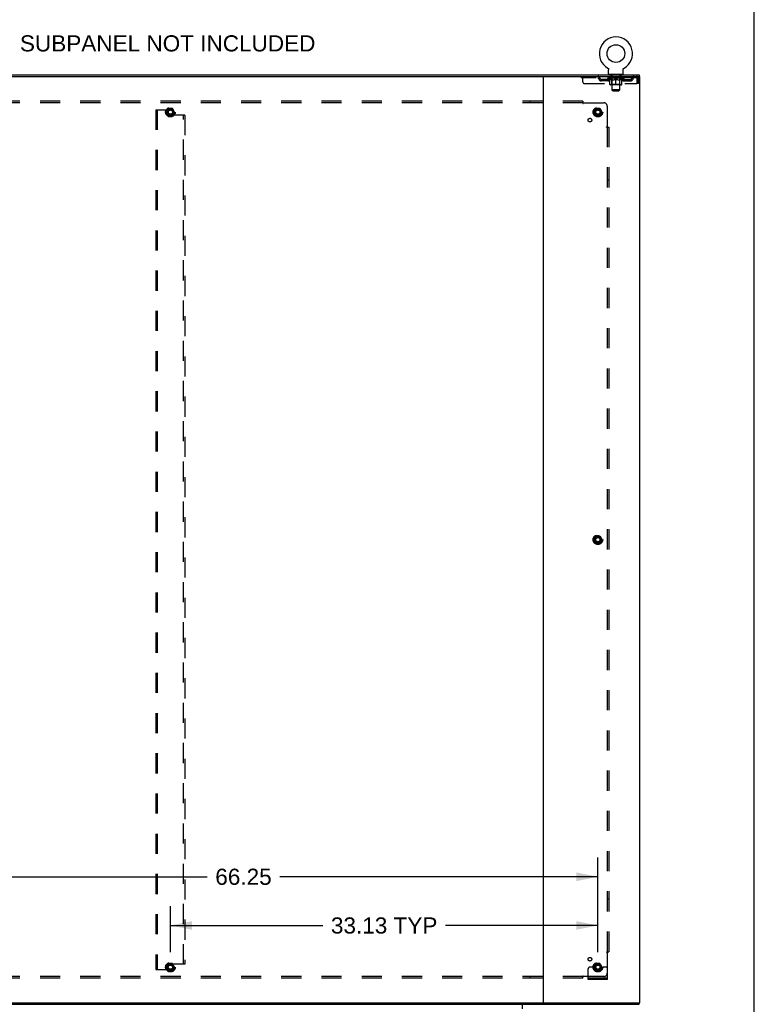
# Model space of a CAD drawing. Header units: inches. Extents: x 0 to 283, y 0 to 183.
# Tile 79 of 79: x 226 to 283, y 65 to 141. Entities that reach past the tile are written whole.
import ezdxf

# ---------------------------------------------------------------- set-up
doc = ezdxf.new("R2010")
doc.units = ezdxf.units.IN
doc.header["$LTSCALE"] = 15.583333
doc.header["$MEASUREMENT"] = 0
doc.linetypes.add('HIDDEN', pattern=[0.2, 0.1, -0.1])
doc.layers.get('0').update_dxf_attribs({"linetype": 'CONTINUOUS'})
for name, color, linetype in [('DEFAULT_2', 8, 'HIDDEN'), ('DIMENSIONS', 7, 'CONTINUOUS'), ('SUBPANEL', 7, 'CONTINUOUS')]:
    doc.layers.add(name, color=color, linetype=linetype)
doc.styles.get("Standard").update_dxf_attribs({"font": 'arial.ttf'})
doc.dimstyles.new('DIMSTYLE_1', dxfattribs={"dimtxt": 1.25, "dimasz": 1.666667, "dimexe": 0.09, "dimexo": 0.07, "dimgap": 0.0375, "dimtad": 0, "dimtih": 1, "dimtoh": 1, "dimzin": 4, "dimdsep": 46, "dimtxsty": 'Standard', "dimblk": '_FILLED', "dimblk1": '_FILLED', "dimblk2": '_FILLED', "dimcen": 0.09, "dimadec": 3, "dimazin": 1, "dimtfac": 1, "dimtdec": 3, "dimtofl": 0, "dimtmove": 0, "dimatfit": 3, "dimldrblk": '_FILLED', "dimfxl": 0, "dimtolj": 1, "dimtzin": 4, "dimarcsym": 0})

# ---------------------------------------------------------------- blocks, each defined once
blk = doc.blocks.new('_FILLED')
at = {"color": 0, "linetype": 'ByBlock'}
blk.add_solid([(0, 0), (-1, 0.2), (-1, -0.2)], dxfattribs=at)
blk = doc.blocks.new('*D5')
at = {"layer": 'DIMENSIONS', "color": 2, "linetype": 'Continuous'}
for p, q in [((238.088, 68.68), (238.088, 72.246)), ((271.213, 68.68), (271.213, 72.246)), ((238.088, 70.746), (249.906, 70.746)), ((271.213, 70.746), (259.395, 70.746))]:
    blk.add_line(p, q, dxfattribs=at)
at = {"layer": 'DIMENSIONS', "color": 2, "linetype": 'Continuous', "xscale": 1.6666666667, "yscale": 1.6666666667, "zscale": 1.6666666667, "rotation": 180}
blk.add_blockref('_FILLED', (238.088, 70.746), dxfattribs=at)
at = {"layer": 'DIMENSIONS', "color": 2, "linetype": 'Continuous', "xscale": 1.6666666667, "yscale": 1.6666666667, "zscale": 1.6666666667}
blk.add_blockref('_FILLED', (271.213, 70.746), dxfattribs=at)
at = {"layer": 'DIMENSIONS', "color": 2, "linetype": 'Continuous', "insert": (254.651, 71.371), "char_height": 1.25, "width": 8.23885, "attachment_point": 2, "line_spacing_factor": 0.9}
blk.add_mtext('33.13 TYP', dxfattribs=at)
blk = doc.blocks.new('*D6')
at = {"layer": 'DIMENSIONS', "color": 2, "linetype": 'Continuous'}
for p, q in [((204.963, 68.68), (204.963, 76.019)), ((271.213, 68.68), (271.213, 76.019)), ((204.963, 74.519), (240.941, 74.519)), ((271.213, 74.519), (246.559, 74.519))]:
    blk.add_line(p, q, dxfattribs=at)
at = {"layer": 'DIMENSIONS', "color": 2, "linetype": 'Continuous', "xscale": 1.6666666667, "yscale": 1.6666666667, "zscale": 1.6666666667, "rotation": 180}
blk.add_blockref('_FILLED', (204.963, 74.519), dxfattribs=at)
at = {"layer": 'DIMENSIONS', "color": 2, "linetype": 'Continuous', "xscale": 1.6666666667, "yscale": 1.6666666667, "zscale": 1.6666666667}
blk.add_blockref('_FILLED', (271.213, 74.519), dxfattribs=at)
at = {"layer": 'DIMENSIONS', "color": 2, "linetype": 'Continuous', "insert": (243.75, 75.144), "char_height": 1.25, "width": 4.36803, "attachment_point": 2, "line_spacing_factor": 0.9}
blk.add_mtext('66.25', dxfattribs=at)

msp = doc.modelspace()

# ---------------------------------------------------------------- linework, layer by layer
at = {"color": 7, "linetype": 'Continuous'}
for p, q in [((283.333, 0), (283.333, 183.333)), ((201.515, 136.638), (274.411, 136.638)), ((271.974, 137.176), (271.974, 137.176)), ((271.974, 137.176), (271.978, 137.174)), ((271.977, 137.175), (271.975, 137.176)), ((271.978, 137.174), (271.982, 137.171)), ((271.982, 137.171), (271.987, 137.168)), ((271.986, 137.168), (271.991, 137.165)), ((271.991, 137.165), (271.995, 137.162)), ((271.995, 137.162), (271.998, 137.159)), ((271.998, 137.159), (272.002, 137.155)), ((272.002, 137.155), (272.006, 137.152)), ((272.006, 137.152), (272.009, 137.148)), ((272.009, 137.148), (272.013, 137.144)), ((272.013, 137.144), (272.016, 137.14)), ((272.016, 137.14), (272.019, 137.136)), ((272.019, 137.136), (272.022, 137.132)), ((272.022, 137.132), (272.025, 137.128)), ((272.025, 137.128), (272.027, 137.123)), ((272.027, 137.124), (272.03, 137.119)), ((272.03, 137.119), (272.032, 137.114)), ((272.032, 137.115), (272.034, 137.11)), ((272.034, 137.11), (272.036, 137.105)), ((272.036, 137.105), (272.038, 137.1)), ((272.038, 137.101), (272.04, 137.096)), ((272.04, 137.096), (272.041, 137.091)), ((272.041, 137.091), (272.042, 137.086)), ((272.042, 137.086), (272.043, 137.081)), ((272.043, 137.081), (272.044, 137.076)), ((272.044, 137.076), (272.045, 137.071)), ((272.046, 137.056), (272.047, 137.051)), ((272.047, 136.737), (272.047, 137.051)), ((272.109, 136.668), (272.109, 136.638)), ((273.109, 136.668), (272.109, 136.668)), ((273.109, 136.668), (273.109, 136.638)), ((273.172, 137.066), (273.173, 137.071)), ((273.172, 136.737), (273.172, 137.051)), ((273.173, 137.071), (273.174, 137.076)), ((273.174, 137.076), (273.175, 137.081)), ((273.175, 137.081), (273.176, 137.086)), ((273.176, 137.086), (273.177, 137.091)), ((273.177, 137.091), (273.179, 137.096)), ((273.179, 137.096), (273.18, 137.101)), ((273.18, 137.1), (273.182, 137.105)), ((273.182, 137.105), (273.184, 137.11)), ((273.184, 137.11), (273.186, 137.115)), ((273.186, 137.114), (273.188, 137.119)), ((273.188, 137.119), (273.191, 137.124)), ((273.191, 137.123), (273.194, 137.128)), ((273.194, 137.128), (273.196, 137.132)), ((273.196, 137.132), (273.199, 137.136)), ((273.199, 137.136), (273.202, 137.14)), ((273.202, 137.14), (273.206, 137.144)), ((273.205, 137.144), (273.209, 137.148)), ((273.209, 137.148), (273.212, 137.152)), ((273.212, 137.152), (273.216, 137.155)), ((273.216, 137.155), (273.22, 137.159)), ((273.22, 137.159), (273.224, 137.162)), ((273.223, 137.162), (273.228, 137.165)), ((273.227, 137.165), (273.232, 137.168)), ((273.232, 137.168), (273.236, 137.171)), ((273.236, 137.171), (273.24, 137.174)), ((273.236, 137.171), (273.237, 137.172)), ((273.24, 137.174), (273.244, 137.176)), ((273.243, 137.176), (273.242, 137.175)), ((274.411, 136.638), (274.411, 136.534)), ((201.515, 64.638), (274.411, 64.638)), ((274.411, 64.638), (274.411, 64.742))]:
    msp.add_line(p, q, dxfattribs=at)
at = {"color": 3, "linetype": 'Continuous'}
for p, q in [((201.463, 136.534), (274.463, 136.534)), ((266.963, 136.534), (266.963, 64.742)), ((274.463, 64.742), (274.463, 136.534)), ((201.463, 64.742), (274.463, 64.742)), ((265.34, 64.638), (265.34, 64.298))]:
    msp.add_line(p, q, dxfattribs=at)
at = {"color": 7, "linetype": 'Continuous'}
for points in [[(272.045, 137.071), (272.046, 137.066), (272.046, 137.061), (272.046, 137.056)], [(273.172, 137.051), (273.172, 137.056), (273.172, 137.061), (273.172, 137.066)], [(273.172, 137.051), (273.172, 137.056), (273.172, 137.061)]]:
    msp.add_lwpolyline(points, dxfattribs=at)
msp.add_circle((272.609, 138.296), 0.688, dxfattribs=at)
for centre, radius, start, end in [((272.609, 138.296), 1.288, 299.50527, 240.49473), ((272.116, 136.737), 0.069, 180, 265), ((273.103, 136.737), 0.069, 275, 360)]:
    msp.add_arc(centre, radius, start, end, dxfattribs=at)
at = {"layer": 'DEFAULT_2', "color": 8, "linetype": 'HIDDEN'}
for p, q in [((271.974, 137.176), (271.974, 137.176)), ((271.981, 137.172), (271.982, 137.171)), ((272.206, 136.668), (272.206, 136.638)), ((272.244, 136.578), (272.244, 136.658)), ((272.314, 136.568), (272.254, 136.568)), ((272.309, 135.487), (272.309, 136.558)), ((272.964, 136.568), (272.904, 136.568)), ((272.909, 135.487), (272.909, 136.558)), ((272.974, 136.578), (272.974, 136.658)), ((273.012, 136.668), (273.012, 136.638)), ((273.244, 137.176), (273.244, 137.176)), ((269.922, 136.534), (269.922, 136.43)), ((274.192, 136.43), (269.922, 136.43)), ((270.047, 136.097), (270.047, 136.534)), ((270.172, 135.972), (274.225, 135.972)), ((271.022, 136.534), (271.022, 136.43)), ((271.495, 136.179), (271.495, 136.283)), ((271.977, 136.283), (271.495, 136.283)), ((271.977, 136.179), (271.495, 136.179)), ((271.745, 136.179), (271.745, 136.283)), ((271.976, 136.384), (271.976, 136.43)), ((273.242, 136.384), (271.976, 136.384)), ((272.135, 136.272), (271.976, 136.384)), ((271.985, 136.424), (271.985, 136.43)), ((271.994, 136.42), (271.994, 136.424)), ((271.994, 136.42), (273.224, 136.42)), ((272.003, 136.42), (272.003, 136.424)), ((272.004, 136.42), (272.004, 136.424)), ((272.014, 136.424), (272.014, 136.43)), ((272.03, 136.42), (272.03, 136.424)), ((272.032, 136.42), (272.032, 136.424)), ((272.061, 136.424), (272.061, 136.43)), ((272.075, 136.42), (272.075, 136.424)), ((272.078, 136.42), (272.078, 136.424)), ((272.282, 136.423), (272.081, 136.423)), ((272.124, 136.424), (272.124, 136.43)), ((272.125, 136.42), (272.125, 136.423)), ((272.126, 136.42), (272.126, 136.423)), ((272.129, 136.42), (272.129, 136.423)), ((272.135, 136.272), (272.146, 136.272)), ((272.136, 136.42), (272.136, 136.424)), ((272.136, 136.42), (272.136, 136.423)), ((272.14, 136.42), (272.14, 136.424)), ((272.143, 136.42), (272.143, 136.424)), ((272.146, 135.909), (272.146, 136.315)), ((272.147, 136.42), (272.147, 136.423)), ((272.162, 136.42), (272.162, 136.423)), ((272.172, 136.43), (272.172, 136.534)), ((272.18, 136.42), (272.18, 136.426)), ((272.18, 136.42), (272.18, 136.423)), ((273.035, 135.872), (272.183, 135.872)), ((272.201, 136.42), (272.201, 136.423)), ((272.202, 136.424), (272.202, 136.43)), ((272.212, 136.42), (272.212, 136.424)), ((272.216, 136.42), (272.216, 136.424)), ((272.225, 136.42), (272.225, 136.423)), ((272.236, 136.42), (272.236, 136.428)), ((272.252, 136.42), (272.252, 136.423)), ((272.255, 136.42), (272.255, 136.423)), ((272.296, 135.912), (272.256, 135.872)), ((272.282, 136.42), (272.282, 136.423)), ((272.349, 136.423), (272.287, 136.423)), ((272.288, 136.272), (272.468, 136.272)), ((272.292, 136.424), (272.292, 136.43)), ((272.296, 135.912), (272.296, 136.38)), ((272.922, 135.912), (272.296, 135.912)), ((272.299, 136.42), (272.299, 136.424)), ((272.304, 136.42), (272.304, 136.424)), ((272.31, 136.42), (272.31, 136.429)), ((272.314, 136.42), (272.314, 136.423)), ((272.325, 136.42), (272.325, 136.423)), ((272.349, 136.42), (272.349, 136.423)), ((272.424, 136.423), (272.365, 136.423)), ((272.385, 136.42), (272.385, 136.423)), ((272.392, 136.424), (272.392, 136.43)), ((272.396, 136.42), (272.396, 136.424)), ((272.399, 136.42), (272.399, 136.43)), ((272.401, 136.42), (272.401, 136.424)), ((272.409, 136.42), (272.409, 136.424)), ((272.424, 136.42), (272.424, 136.423)), ((272.505, 136.423), (272.45, 136.423)), ((272.463, 136.42), (272.463, 136.423)), ((272.495, 136.423), (272.572, 136.428)), ((272.499, 136.424), (272.499, 136.43)), ((272.5, 136.43), (272.499, 136.43)), ((272.5, 136.424), (272.5, 136.43)), ((272.5, 136.42), (272.5, 136.424)), ((272.504, 136.42), (272.504, 136.424)), ((272.505, 136.42), (272.505, 136.424)), ((272.505, 136.42), (272.505, 136.423)), ((272.54, 136.423), (272.605, 136.423)), ((272.546, 136.42), (272.546, 136.423)), ((272.551, 136.423), (272.551, 136.427)), ((272.572, 136.423), (272.572, 136.428)), ((272.588, 136.42), (272.588, 136.423)), ((272.607, 136.424), (272.606, 136.424)), ((272.606, 136.42), (272.606, 136.424)), ((272.607, 136.42), (272.607, 136.424)), ((272.609, 136.424), (272.609, 136.43)), ((272.609, 136.43), (272.723, 136.423)), ((272.609, 135.872), (272.609, 136.316)), ((272.612, 136.42), (272.612, 136.424)), ((272.612, 136.42), (272.612, 136.424)), ((272.612, 136.424), (272.612, 136.424)), ((272.63, 136.42), (272.63, 136.423)), ((272.63, 136.423), (272.678, 136.423)), ((272.673, 136.42), (272.673, 136.423)), ((272.713, 136.42), (272.713, 136.424)), ((272.714, 136.42), (272.714, 136.423)), ((272.714, 136.423), (272.768, 136.423)), ((272.715, 136.42), (272.715, 136.424)), ((272.718, 136.424), (272.718, 136.43)), ((272.718, 136.43), (272.719, 136.43)), ((272.719, 136.424), (272.719, 136.43)), ((272.719, 136.42), (272.719, 136.424)), ((272.75, 136.272), (272.93, 136.272)), ((272.755, 136.42), (272.755, 136.423)), ((272.794, 136.42), (272.794, 136.423)), ((272.794, 136.423), (272.853, 136.423)), ((272.809, 136.42), (272.809, 136.424)), ((272.817, 136.42), (272.817, 136.424)), ((272.82, 136.42), (272.82, 136.43)), ((272.822, 136.42), (272.822, 136.424)), ((272.826, 136.424), (272.826, 136.43)), ((272.833, 136.42), (272.833, 136.423)), ((272.869, 136.42), (272.869, 136.423)), ((272.869, 136.423), (272.931, 136.423)), ((272.893, 136.42), (272.893, 136.423)), ((272.904, 136.42), (272.904, 136.423)), ((272.908, 136.42), (272.908, 136.429)), ((272.914, 136.42), (272.914, 136.424)), ((272.919, 136.42), (272.919, 136.424)), ((272.922, 135.912), (272.922, 136.38)), ((272.922, 135.912), (272.962, 135.872)), ((272.926, 136.424), (272.926, 136.43)), ((272.936, 136.42), (272.936, 136.423)), ((272.936, 136.423), (273.137, 136.423)), ((272.963, 136.42), (272.963, 136.423)), ((272.966, 136.42), (272.966, 136.423)), ((272.982, 136.42), (272.982, 136.428)), ((272.993, 136.42), (272.993, 136.423)), ((273.002, 136.42), (273.002, 136.424)), ((273.006, 136.42), (273.006, 136.424)), ((273.016, 136.424), (273.016, 136.43)), ((273.018, 136.42), (273.018, 136.423)), ((273.038, 136.42), (273.038, 136.426)), ((273.038, 136.42), (273.038, 136.423)), ((273.047, 136.43), (273.047, 136.534)), ((273.057, 136.42), (273.057, 136.423)), ((273.071, 136.42), (273.071, 136.423)), ((273.073, 135.909), (273.073, 136.315)), ((273.073, 136.272), (273.083, 136.272)), ((273.075, 136.42), (273.075, 136.424)), ((273.078, 136.42), (273.078, 136.424)), ((273.082, 136.42), (273.082, 136.424)), ((273.082, 136.42), (273.082, 136.423)), ((273.083, 136.272), (273.242, 136.384)), ((273.089, 136.42), (273.089, 136.423)), ((273.092, 136.42), (273.092, 136.423)), ((273.093, 136.42), (273.093, 136.423)), ((273.094, 136.424), (273.094, 136.43)), ((273.14, 136.42), (273.14, 136.424)), ((273.143, 136.42), (273.143, 136.424)), ((273.157, 136.424), (273.157, 136.43)), ((273.186, 136.42), (273.186, 136.424)), ((273.188, 136.42), (273.188, 136.424)), ((273.204, 136.424), (273.204, 136.43)), ((273.214, 136.42), (273.214, 136.424)), ((273.215, 136.42), (273.215, 136.424)), ((273.224, 136.42), (273.224, 136.424)), ((273.233, 136.424), (273.233, 136.43)), ((273.241, 136.283), (273.724, 136.283)), ((273.241, 136.179), (273.724, 136.179)), ((273.242, 136.384), (273.242, 136.43)), ((273.474, 136.179), (273.474, 136.283)), ((273.724, 136.179), (273.724, 136.283)), ((274.192, 136.534), (274.192, 136.43)), ((274.22, 136.381), (274.225, 136.367)), ((274.225, 136.367), (274.225, 135.972)), ((274.255, 135.972), (274.255, 136.367)), ((274.359, 136.367), (274.255, 136.367)), ((274.359, 135.972), (274.255, 135.972)), ((274.359, 135.972), (274.359, 136.367)), ((272.909, 135.487), (272.309, 135.487)), ((272.378, 135.418), (272.309, 135.487)), ((272.378, 135.418), (272.84, 135.418)), ((272.84, 135.418), (272.909, 135.487)), ((236.963, 133.951), (236.963, 67.326)), ((236.963, 133.951), (237.067, 133.951)), ((237.067, 133.951), (237.067, 67.326)), ((237.067, 133.951), (237.86, 133.951)), ((237.925, 134.036), (237.771, 133.768)), ((237.771, 133.758), (237.925, 133.491)), ((237.922, 133.888), (237.922, 133.597)), ((238.242, 134.041), (237.934, 134.041)), ((239.109, 133.535), (237.985, 133.535)), ((238.406, 133.768), (238.251, 134.036)), ((238.251, 133.491), (238.406, 133.758)), ((239.109, 67.742), (239.109, 133.535)), ((239.213, 133.535), (239.109, 133.535)), ((239.213, 133.535), (239.213, 67.742)), ((271.05, 134.036), (270.896, 133.768)), ((270.896, 133.758), (271.05, 133.491)), ((271.367, 134.041), (271.059, 134.041)), ((271.531, 133.768), (271.376, 134.036)), ((271.376, 133.491), (271.531, 133.758)), ((238.242, 133.486), (237.934, 133.486)), ((271.367, 133.486), (271.059, 133.486)), ((271.05, 100.911), (270.896, 100.643)), ((271.367, 100.916), (271.059, 100.916)), ((271.531, 100.643), (271.376, 100.911)), ((270.896, 100.633), (271.05, 100.366)), ((271.367, 100.361), (271.059, 100.361)), ((271.376, 100.366), (271.531, 100.633)), ((236.963, 67.326), (237.067, 67.326)), ((237.067, 67.326), (237.86, 67.326)), ((237.925, 67.786), (237.771, 67.518)), ((237.771, 67.508), (237.925, 67.241)), ((237.922, 67.388), (237.922, 67.679)), ((238.242, 67.791), (237.934, 67.791)), ((238.242, 67.236), (237.934, 67.236)), ((239.109, 67.742), (237.985, 67.742)), ((238.406, 67.518), (238.251, 67.786)), ((238.251, 67.241), (238.406, 67.508)), ((239.213, 67.742), (239.109, 67.742)), ((270.463, 66.566), (270.463, 67.388)), ((270.677, 67.513), (270.588, 67.513)), ((270.799, 67.513), (270.677, 67.513)), ((271.038, 67.513), (270.799, 67.513)), ((271.05, 67.786), (270.896, 67.518)), ((270.896, 67.508), (271.05, 67.241)), ((271.367, 67.791), (271.059, 67.791)), ((271.367, 67.236), (271.059, 67.236)), ((271.531, 67.518), (271.376, 67.786)), ((271.376, 67.241), (271.531, 67.508)), ((271.388, 67.513), (271.627, 67.513)), ((271.749, 67.513), (271.627, 67.513)), ((271.838, 67.513), (271.749, 67.513)), ((271.963, 66.566), (271.963, 67.388)), ((271.963, 66.67), (270.463, 66.67)), ((271.963, 66.566), (270.463, 66.566)), ((270.71, 66.566), (270.71, 66.67)), ((270.966, 66.566), (270.966, 66.67)), ((271.46, 66.566), (271.46, 66.67)), ((271.716, 66.566), (271.716, 66.67))]:
    msp.add_line(p, q, dxfattribs=at)
for points in [[(272.295, 136.272), (272.271, 136.277), (272.246, 136.282), (272.221, 136.289), (272.196, 136.297), (272.171, 136.305), (272.146, 136.315)], [(272.146, 136.314), (272.17, 136.305), (272.194, 136.296), (272.218, 136.289), (272.241, 136.282), (272.265, 136.277), (272.288, 136.272)], [(272.609, 136.316), (272.583, 136.306), (272.557, 136.297), (272.532, 136.289), (272.507, 136.282), (272.483, 136.277), (272.458, 136.272)], [(272.468, 136.272), (272.491, 136.277), (272.514, 136.282), (272.538, 136.289), (272.561, 136.296), (272.585, 136.305), (272.609, 136.314)], [(272.76, 136.272), (272.735, 136.277), (272.71, 136.282), (272.685, 136.289), (272.66, 136.297), (272.635, 136.306), (272.609, 136.316)], [(272.609, 136.314), (272.633, 136.305), (272.657, 136.296), (272.681, 136.289), (272.704, 136.282), (272.727, 136.277), (272.75, 136.272)], [(273.073, 136.315), (273.047, 136.305), (273.021, 136.297), (272.996, 136.289), (272.972, 136.282), (272.947, 136.276), (272.923, 136.272)], [(272.93, 136.272), (272.954, 136.277), (272.977, 136.282), (273.001, 136.289), (273.024, 136.296), (273.048, 136.305), (273.073, 136.314)], [(274.197, 136.53), (274.194, 136.533), (274.192, 136.534)], [(274.204, 136.421), (274.201, 136.424), (274.199, 136.427), (274.197, 136.429), (274.194, 136.43), (274.192, 136.43)], [(274.197, 136.53), (274.199, 136.525), (274.201, 136.518), (274.204, 136.509), (274.206, 136.498), (274.209, 136.485), (274.211, 136.471), (274.213, 136.456), (274.216, 136.44), (274.218, 136.422), (274.22, 136.404), (274.223, 136.386), (274.225, 136.367)], [(274.204, 136.421), (274.206, 136.417), (274.209, 136.412), (274.211, 136.407), (274.213, 136.401), (274.216, 136.395), (274.218, 136.388), (274.22, 136.381)]]:
    msp.add_lwpolyline(points, dxfattribs=at)
for centre, radius in [((238.088, 133.763), 0.372), ((238.088, 133.763), 0.356), ((238.088, 133.763), 0.312), ((238.088, 133.763), 0.204), ((238.088, 133.763), 0.188), ((238.088, 133.763), 0.183), ((238.088, 133.763), 0.165), ((271.213, 133.763), 0.372), ((271.213, 133.763), 0.356), ((271.213, 133.763), 0.312), ((271.213, 133.763), 0.204), ((271.213, 133.763), 0.188), ((271.213, 133.763), 0.183), ((271.213, 133.763), 0.165), ((271.213, 100.638), 0.372), ((271.213, 100.638), 0.356), ((271.213, 100.638), 0.312), ((271.213, 100.638), 0.204), ((271.213, 100.638), 0.188), ((271.213, 100.638), 0.183), ((271.213, 100.638), 0.165), ((238.088, 67.513), 0.372), ((238.088, 67.513), 0.356), ((238.088, 67.513), 0.312), ((238.088, 67.513), 0.204), ((238.088, 67.513), 0.188), ((238.088, 67.513), 0.183), ((238.088, 67.513), 0.165), ((271.213, 67.513), 0.372), ((271.213, 67.513), 0.356), ((271.213, 67.513), 0.312), ((271.213, 67.513), 0.204), ((271.213, 67.513), 0.188), ((271.213, 67.513), 0.183), ((271.213, 67.513), 0.165)]:
    msp.add_circle(centre, radius, dxfattribs=at)
for centre, radius, start, end in [((272.116, 136.737), 0.069, 265, 270), ((272.234, 136.658), 0.01, 0, 90), ((272.254, 136.578), 0.01, 180, 270), ((272.299, 136.558), 0.01, 0, 90), ((272.919, 136.558), 0.01, 90, 180), ((272.964, 136.578), 0.01, 270, 360), ((272.984, 136.658), 0.01, 90, 180), ((273.103, 136.737), 0.069, 270, 275), ((270.172, 136.097), 0.125, 180, 270), ((271.205, 136.367), 0.167, 8.07163, 90), ((271.206, 136.368), 0.0625, 7.98631, 90), ((271.495, 136.408), 0.229, 187.98631, 270), ((271.495, 136.408), 0.125, 188.07163, 270), ((271.977, 136.408), 0.125, 270, 351.92837), ((271.977, 136.408), 0.229, 270, 352.01369), ((272.267, 136.367), 0.167, 90, 171.92837), ((272.183, 135.909), 0.0371, 180, 270), ((272.266, 136.368), 0.0625, 90, 172.01369), ((272.256, 136.38), 0.0398, 0, 90), ((272.962, 136.38), 0.0398, 90, 180), ((272.952, 136.367), 0.167, 8.07163, 90), ((272.952, 136.368), 0.0625, 7.98631, 90), ((273.241, 136.408), 0.229, 187.98631, 270), ((273.035, 135.909), 0.0371, 270, 360), ((273.241, 136.408), 0.125, 188.07163, 270), ((273.724, 136.408), 0.125, 270, 351.92837), ((273.724, 136.408), 0.229, 270, 352.01369), ((274.013, 136.367), 0.167, 90, 171.92837), ((274.012, 136.368), 0.0625, 90, 172.01369), ((274.192, 136.367), 0.167, 0, 90), ((274.192, 136.367), 0.063, 0, 90), ((237.779, 133.763), 0.01, 150.01268, 209.98829), ((237.86, 133.888), 0.0625, 0, 90), ((237.985, 133.597), 0.0625, 180, 270), ((237.934, 134.031), 0.01, 90.01235, 149.98915), ((238.242, 134.031), 0.01, 30.01204, 89.98872), ((238.397, 133.763), 0.01, 330.01268, 29.98829), ((270.904, 133.763), 0.01, 150.01268, 209.98829), ((271.059, 134.031), 0.01, 90.01235, 149.98915), ((271.367, 134.031), 0.01, 30.01204, 89.98872), ((271.522, 133.763), 0.01, 330.01268, 29.98829), ((237.934, 133.496), 0.01, 210.01204, 269.98872), ((238.242, 133.496), 0.01, 270.01235, 329.98915), ((271.059, 133.496), 0.01, 210.01204, 269.98872), ((271.367, 133.496), 0.01, 270.01235, 329.98915), ((271.059, 100.906), 0.01, 90.01235, 149.98915), ((271.367, 100.906), 0.01, 30.01204, 89.98872), ((270.904, 100.638), 0.01, 150.01268, 209.98829), ((271.059, 100.371), 0.01, 210.01204, 269.98872), ((271.367, 100.371), 0.01, 270.01235, 329.98915), ((271.522, 100.638), 0.01, 330.01268, 29.98829), ((237.779, 67.513), 0.01, 150.01268, 209.98829), ((237.86, 67.388), 0.0625, 270, 360), ((237.985, 67.679), 0.0625, 90, 180), ((237.934, 67.781), 0.01, 90.01235, 149.98915), ((237.934, 67.246), 0.01, 210.01204, 269.98872), ((238.242, 67.781), 0.01, 30.01204, 89.98872), ((238.242, 67.246), 0.01, 270.01235, 329.98915), ((238.397, 67.513), 0.01, 330.01268, 29.98829), ((270.588, 67.388), 0.125, 90, 180), ((270.904, 67.513), 0.01, 150.01268, 209.98829), ((271.213, 67.513), 0.175, 180, 360), ((271.059, 67.781), 0.01, 90.01235, 149.98915), ((271.059, 67.246), 0.01, 210.01204, 269.98872), ((271.367, 67.781), 0.01, 30.01204, 89.98872), ((271.367, 67.246), 0.01, 270.01235, 329.98915), ((271.522, 67.513), 0.01, 330.01268, 29.98829), ((271.838, 67.388), 0.125, 0, 90)]:
    msp.add_arc(centre, radius, start, end, dxfattribs=at)
for centre, major_axis, ratio, start_param, end_param in [((272.609, 136.43), (0.633, 0.007), 0.05963, 2.96643, 3.140963), ((271.956, 136.418), (0.198, 0), 0.060556, 0.430652, 1.470503), ((272.609, 136.43), (0.633, 0), 0.060556, -3.141593, -2.96706), ((271.956, 136.412), (0.198, 0.002), 0.05963, 1.376596, 1.469874), ((272.609, 136.43), (0.633, 0.013), 0.05688, 2.791345, 2.965878), ((271.932, 136.418), (0.198, 0.002), 0.05963, 0.25549, 1.295341), ((272, 136.418), (0.198, -0.002), 0.05963, 0.605815, 1.645666), ((272.609, 136.43), (0.633, -0.007), 0.05963, -2.96643, -2.791898), ((272, 136.412), (0.198, 0), 0.060556, 1.551758, 1.645036), ((271.932, 136.412), (0.198, 0.004), 0.05688, 1.20151, 1.294789), ((272.001, 136.414), (0.164, 0.002), 0.05963, 1.065228, 1.614276), ((271.982, 136.414), (0.164, 0.003), 0.05688, 0.890143, 1.43919), ((272.04, 136.414), (0.164, 0), 0.060556, 1.240391, 1.789438), ((272.609, 136.43), (0.633, 0.019), 0.052395, 2.616403, 2.790936), ((271.928, 136.418), (0.198, 0.004), 0.05688, 0.080405, 1.120256), ((272.063, 136.418), (0.198, -0.004), 0.05688, 0.7809, 1.820751), ((272.609, 136.43), (0.633, -0.013), 0.05688, -2.791345, -2.616812), ((272.063, 136.412), (0.198, -0.002), 0.05963, 1.72692, 1.820198), ((271.928, 136.412), (0.198, 0.006), 0.052395, 1.026568, 1.119847), ((271.981, 136.414), (0.164, 0.005), 0.052395, 0.715201, 1.264248), ((272.095, 136.414), (0.164, -0.002), 0.05963, 1.415553, 1.9646), ((272.609, 136.43), (0.633, 0.025), 0.046319, 2.441654, 2.616187), ((272.142, 136.418), (0.198, -0.006), 0.052395, 0.955842, 1.995693), ((272.609, 136.43), (0.633, -0.019), 0.052395, -2.616403, -2.44187), ((271.945, 136.418), (0.198, 0.006), 0.052395, -0.094537, 0.945314), ((272.142, 136.412), (0.198, -0.004), 0.05688, 1.902006, 1.995284), ((271.945, 136.412), (0.198, 0.008), 0.046319, 0.851819, 0.945098), ((271.999, 136.414), (0.164, 0.006), 0.046319, 0.540452, 1.089499), ((272.166, 136.414), (0.164, -0.003), 0.05688, 1.590638, 2.139686), ((272.609, 136.43), (0.633, 0.029), 0.038841, 2.267123, 2.441656), ((272.235, 136.418), (0.198, -0.008), 0.046319, 1.130591, 2.170442), ((271.982, 136.418), (0.198, 0.008), 0.046319, -0.269286, 0.770565), ((272.609, 136.43), (0.633, -0.025), 0.046319, -2.441654, -2.267121), ((272.235, 136.412), (0.198, -0.006), 0.052395, 2.076947, 2.170226), ((271.982, 136.412), (0.198, 0.009), 0.038841, 0.677289, 0.770567), ((272.036, 136.414), (0.164, 0.008), 0.038841, 0.365921, 0.914969), ((272.251, 136.414), (0.164, -0.005), 0.052395, 1.76558, 2.314627), ((272.609, 136.43), (0.633, 0.033), 0.030195, 2.09281, 2.267343), ((272.34, 136.418), (0.198, -0.009), 0.038841, 1.305122, 2.344973), ((272.038, 136.418), (0.198, 0.009), 0.038841, -0.443817, 0.596034), ((272.609, 136.43), (0.633, -0.029), 0.038841, -2.267123, -2.092591), ((272.34, 136.412), (0.198, -0.008), 0.046319, 2.251696, 2.344975), ((272.038, 136.412), (0.198, 0.01), 0.030195, 0.502975, 0.596254), ((272.091, 136.414), (0.164, 0.009), 0.030195, 0.191608, 0.740655), ((272.346, 136.414), (0.164, -0.006), 0.046319, 1.940329, 2.489376), ((272.112, 136.418), (0.198, 0.01), 0.030195, -0.61813, 0.421721), ((272.609, 136.43), (0.633, 0.036), 0.020645, 1.918687, 2.09322), ((272.453, 136.418), (0.198, -0.01), 0.030195, 1.479435, 2.519286), ((272.609, 136.43), (0.633, -0.033), 0.030195, -2.09281, -1.918277), ((272.453, 136.412), (0.198, -0.009), 0.038841, 2.426227, 2.519505), ((272.112, 136.412), (0.198, 0.011), 0.020645, 0.328852, 0.422131), ((272.161, 136.414), (0.164, 0.009), 0.020645, 0.017485, 0.566532), ((272.45, 136.414), (0.164, -0.008), 0.038841, 2.11486, 2.663907), ((272.2, 136.418), (0.198, 0.011), 0.020645, -0.792253, 0.247598), ((272.609, 136.43), (0.633, 0.038), 0.010478, 1.744704, 1.919237), ((272.571, 136.418), (0.198, -0.011), 0.020645, 1.653558, 2.693409), ((272.609, 136.43), (0.633, -0.036), 0.020645, -1.918687, -1.744154), ((272.571, 136.412), (0.198, -0.01), 0.030195, 2.60054, 2.693819), ((272.2, 136.412), (0.198, 0.012), 0.010478, 0.154869, 0.248148), ((272.244, 136.414), (0.164, 0.01), 0.010478, 6.126688, 6.675735), ((272.558, 136.414), (0.164, -0.009), 0.030195, 2.289173, 2.83822), ((272.301, 136.418), (0.198, 0.012), 0.010478, -0.966236, -0.000846), ((272.69, 136.418), (0.198, -0.012), 0.010478, 1.827541, 2.867392), ((272.609, 136.43), (0.633, -0.038), 0.010478, -1.744704, -1.570171), ((272.69, 136.412), (0.198, -0.011), 0.020645, 2.774664, 2.867942), ((272.668, 136.414), (0.164, -0.009), 0.020645, 2.463296, 3.012344), ((272.528, 136.418), (0.198, 0.012), 0.010478, 0.274201, 1.314052), ((272.442, 136.414), (0.164, 0.01), 0.010478, -0.000298, 0.504314), ((272.412, 136.412), (0.198, 0.012), 0.010478, 0.192946, 0.399283), ((272.609, 136.43), (0.633, 0.038), 0.010478, -1.578586, -1.396888), ((272.806, 136.412), (0.198, -0.012), 0.010478, 2.948646, 3.041925), ((272.776, 136.414), (0.164, -0.01), 0.010478, 2.637279, 3.142076), ((272.647, 136.418), (0.198, 0.011), 0.020645, 0.448184, 1.488034), ((272.55, 136.414), (0.164, 0.009), 0.020645, 0.129249, 0.678296), ((272.528, 136.412), (0.198, 0.011), 0.020645, 0.273651, 0.366929), ((272.917, 136.418), (0.198, -0.012), 0.010478, -3.140747, -2.175357), ((272.609, 136.43), (0.633, 0.036), 0.020645, -1.397439, -1.222906), ((272.609, 136.43), (0.633, -0.038), 0.010478, 1.222355, 1.396888), ((272.765, 136.418), (0.198, 0.01), 0.030195, 0.622307, 1.662158), ((272.66, 136.414), (0.164, 0.009), 0.030195, 0.303372, 0.852419), ((272.974, 136.414), (0.164, -0.01), 0.010478, 2.749043, 3.29809), ((273.018, 136.418), (0.198, -0.011), 0.020645, 2.893995, 3.933846), ((272.647, 136.412), (0.198, 0.01), 0.030195, 0.447774, 0.541052), ((273.018, 136.412), (0.198, -0.012), 0.010478, 2.893445, 2.986723), ((272.878, 136.418), (0.198, 0.009), 0.038841, 0.79662, 1.836471), ((272.609, 136.43), (0.633, 0.033), 0.030195, -1.223315, -1.048783), ((272.609, 136.43), (0.633, -0.036), 0.020645, 1.048373, 1.222906), ((272.768, 136.414), (0.164, 0.008), 0.038841, 0.477686, 1.026733), ((273.057, 136.414), (0.164, -0.009), 0.020645, 2.57506, 3.124108), ((273.106, 136.418), (0.198, -0.01), 0.030195, 2.719872, 3.759723), ((272.983, 136.418), (0.198, 0.008), 0.046319, 0.971151, 2.011002), ((272.765, 136.412), (0.198, 0.009), 0.038841, 0.622087, 0.715366), ((273.106, 136.412), (0.198, -0.011), 0.020645, 2.719462, 2.812741), ((272.609, 136.43), (0.633, 0.029), 0.038841, -1.049002, -0.874469), ((272.609, 136.43), (0.633, -0.033), 0.030195, 0.87425, 1.048783), ((272.872, 136.414), (0.164, 0.006), 0.046319, 0.652216, 1.201263), ((273.076, 136.418), (0.198, 0.006), 0.052395, 1.1459, 2.185751), ((273.128, 136.414), (0.164, -0.009), 0.030195, 2.400937, 2.949985), ((273.18, 136.418), (0.198, -0.009), 0.038841, 2.545558, 3.585409), ((272.967, 136.414), (0.164, 0.005), 0.052395, 0.826965, 1.376012), ((272.878, 136.412), (0.198, 0.008), 0.046319, 0.796618, 0.889896), ((273.18, 136.412), (0.198, -0.01), 0.030195, 2.545339, 2.638617), ((273.155, 136.418), (0.198, 0.004), 0.05688, 1.320842, 2.360692), ((272.609, 136.43), (0.633, 0.025), 0.046319, -0.874471, -0.699939), ((272.609, 136.43), (0.633, -0.029), 0.038841, 0.699936, 0.874469), ((273.236, 136.418), (0.198, -0.008), 0.046319, 2.371028, 3.410879), ((273.182, 136.414), (0.164, -0.008), 0.038841, 2.226624, 2.775671), ((273.218, 136.418), (0.198, 0.002), 0.05963, 1.495927, 2.535778), ((273.052, 136.414), (0.164, 0.003), 0.05688, 1.001907, 1.550954), ((273.273, 136.418), (0.198, -0.006), 0.052395, 2.196279, 3.23613), ((272.983, 136.412), (0.198, 0.006), 0.052395, 0.971367, 1.064645), ((273.219, 136.414), (0.164, -0.006), 0.046319, 2.052093, 2.601141), ((273.262, 136.418), (0.198, 0), 0.060556, 1.671089, 2.71094), ((273.236, 136.412), (0.198, -0.009), 0.038841, 2.371026, 2.464304), ((273.29, 136.418), (0.198, -0.004), 0.05688, 2.021337, 3.061188), ((272.609, 136.43), (0.633, 0.019), 0.052395, -0.699723, -0.52519), ((272.609, 136.43), (0.633, -0.025), 0.046319, 0.525406, 0.699939), ((273.286, 136.418), (0.198, -0.002), 0.05963, 1.846251, 2.886102), ((273.123, 136.414), (0.164, 0.002), 0.05963, 1.176993, 1.72604), ((273.237, 136.414), (0.164, -0.005), 0.052395, 1.877344, 2.426392), ((273.179, 136.414), (0.164, 0), 0.060556, 1.352155, 1.901202), ((273.237, 136.414), (0.164, -0.003), 0.05688, 1.702402, 2.25145), ((273.217, 136.414), (0.164, -0.002), 0.05963, 1.527317, 2.076364), ((273.076, 136.412), (0.198, 0.004), 0.05688, 1.146309, 1.239587), ((273.273, 136.412), (0.198, -0.008), 0.046319, 2.196495, 2.289773), ((272.609, 136.43), (0.633, 0.013), 0.05688, -0.524781, -0.350248), ((272.609, 136.43), (0.633, -0.019), 0.052395, 0.350657, 0.52519), ((273.155, 136.412), (0.198, 0.002), 0.05963, 1.321394, 1.414673), ((273.29, 136.412), (0.198, -0.006), 0.052395, 2.021746, 2.115024), ((272.609, 136.43), (0.633, 0.007), 0.05963, -0.349695, -0.175162), ((272.609, 136.43), (0.633, -0.013), 0.05688, 0.175715, 0.350248), ((273.218, 136.412), (0.198, 0), 0.060556, 1.496556, 1.589835), ((273.286, 136.412), (0.198, -0.004), 0.05688, 1.846804, 1.940083), ((273.262, 136.412), (0.198, -0.002), 0.05963, 1.671719, 1.764997), ((272.609, 136.43), (0.633, 0), 0.060556, -0.174533, 0), ((272.609, 136.43), (0.633, -0.007), 0.05963, 0.000629, 0.175162)]:
    msp.add_ellipse(centre, major_axis=major_axis, ratio=ratio, start_param=start_param, end_param=end_param, dxfattribs=at)
at = {"layer": 'SUBPANEL', "color": 8, "linetype": 'HIDDEN'}
for p, q in [((270.057, 134.607), (206.119, 134.607)), ((270.057, 134.482), (206.119, 134.482)), ((265.932, 134.607), (265.932, 134.482)), ((270.057, 134.607), (270.057, 134.441)), ((270.092, 134.482), (271.682, 134.482)), ((271.932, 134.232), (271.932, 132.642)), ((271.891, 132.607), (272.057, 132.607)), ((271.932, 132.607), (271.932, 68.67)), ((271.951, 132.624), (271.943, 132.631)), ((272.057, 132.607), (272.057, 68.67)), ((272.057, 128.482), (271.932, 128.482)), ((272.057, 72.795), (271.932, 72.795)), ((272.057, 68.67), (271.891, 68.67)), ((271.932, 68.634), (271.932, 67.045)), ((270.057, 66.795), (206.119, 66.795)), ((270.057, 66.67), (206.119, 66.67)), ((265.932, 66.795), (265.932, 66.67)), ((270.057, 66.67), (270.057, 66.835)), ((270.074, 66.776), (270.081, 66.783)), ((271.682, 66.795), (270.092, 66.795))]:
    msp.add_line(p, q, dxfattribs=at)
for points in [[(270.057, 134.521), (270.059, 134.518), (270.06, 134.516), (270.062, 134.514), (270.064, 134.511), (270.066, 134.509), (270.067, 134.508), (270.069, 134.506), (270.071, 134.504), (270.072, 134.502), (270.074, 134.501), (270.079, 134.496)], [(270.057, 134.441), (270.059, 134.442), (270.06, 134.443), (270.062, 134.443), (270.064, 134.444), (270.065, 134.445), (270.067, 134.447), (270.068, 134.448), (270.07, 134.45), (270.071, 134.451), (270.073, 134.453), (270.074, 134.455), (270.075, 134.456), (270.077, 134.458), (270.078, 134.461), (270.079, 134.463), (270.082, 134.467)], [(270.079, 134.496), (270.081, 134.494), (270.083, 134.492), (270.085, 134.49), (270.087, 134.487), (270.089, 134.486), (270.091, 134.484), (270.092, 134.482)], [(270.082, 134.467), (270.083, 134.47), (270.085, 134.472), (270.086, 134.474), (270.088, 134.476), (270.089, 134.478), (270.091, 134.48), (270.092, 134.482)], [(271.891, 132.607), (271.892, 132.609), (271.892, 132.611), (271.893, 132.612), (271.894, 132.614), (271.895, 132.615), (271.896, 132.617), (271.898, 132.618), (271.899, 132.62), (271.901, 132.621), (271.903, 132.623), (271.904, 132.624), (271.906, 132.625), (271.908, 132.627), (271.91, 132.628), (271.912, 132.629)], [(271.912, 132.629), (271.917, 132.632), (271.919, 132.634), (271.922, 132.635), (271.924, 132.637), (271.926, 132.638), (271.928, 132.639), (271.93, 132.641), (271.932, 132.642)], [(271.943, 132.631), (271.941, 132.633), (271.939, 132.635), (271.937, 132.637), (271.935, 132.639), (271.933, 132.641), (271.932, 132.642)], [(271.97, 132.607), (271.968, 132.609), (271.966, 132.611), (271.963, 132.612), (271.961, 132.614), (271.959, 132.616), (271.957, 132.617), (271.956, 132.619), (271.954, 132.621), (271.952, 132.622), (271.951, 132.624)], [(271.891, 68.67), (271.892, 68.668), (271.892, 68.666), (271.893, 68.664), (271.894, 68.663), (271.895, 68.661), (271.896, 68.66), (271.898, 68.658), (271.899, 68.657), (271.901, 68.655), (271.903, 68.654), (271.904, 68.652), (271.906, 68.651), (271.908, 68.65), (271.91, 68.648), (271.912, 68.647), (271.917, 68.644)], [(271.97, 68.67), (271.968, 68.668), (271.966, 68.666), (271.963, 68.664), (271.961, 68.663), (271.959, 68.661), (271.957, 68.659), (271.956, 68.657), (271.954, 68.656), (271.952, 68.654), (271.951, 68.653), (271.945, 68.647)], [(271.917, 68.644), (271.919, 68.643), (271.922, 68.641), (271.924, 68.64), (271.926, 68.639), (271.928, 68.637), (271.93, 68.636), (271.932, 68.634)], [(271.945, 68.647), (271.943, 68.645), (271.941, 68.643), (271.939, 68.641), (271.937, 68.639), (271.935, 68.637), (271.933, 68.636), (271.932, 68.634)], [(270.057, 66.835), (270.059, 66.835), (270.06, 66.834), (270.062, 66.833), (270.064, 66.832), (270.065, 66.831), (270.067, 66.83), (270.068, 66.829), (270.07, 66.827), (270.071, 66.825), (270.073, 66.824), (270.074, 66.822), (270.075, 66.82), (270.077, 66.818), (270.078, 66.816), (270.079, 66.814)], [(270.057, 66.756), (270.059, 66.758), (270.06, 66.761), (270.062, 66.763), (270.064, 66.765), (270.066, 66.767), (270.067, 66.769), (270.069, 66.771), (270.071, 66.772), (270.072, 66.774), (270.074, 66.776)], [(270.079, 66.814), (270.082, 66.809), (270.083, 66.807), (270.085, 66.805), (270.086, 66.802), (270.088, 66.8), (270.089, 66.798), (270.091, 66.796), (270.092, 66.795)], [(270.081, 66.783), (270.083, 66.785), (270.085, 66.787), (270.087, 66.789), (270.089, 66.791), (270.091, 66.793), (270.092, 66.795)]]:
    msp.add_lwpolyline(points, dxfattribs=at)
for centre, radius in [((238.088, 133.763), 0.25), ((271.213, 133.763), 0.25), ((270.594, 133.145), 0.141), ((271.213, 100.638), 0.25), ((270.594, 68.132), 0.141), ((238.088, 67.513), 0.25), ((271.213, 67.513), 0.25)]:
    msp.add_circle(centre, radius, dxfattribs=at)
for centre, start, end in [((271.682, 134.232), 0, 90), ((271.682, 67.045), 270, 360)]:
    msp.add_arc(centre, 0.25, start, end, dxfattribs=at)

# ---------------------------------------------------------------- texts
at = {"layer": 'DIMENSIONS', "color": 2, "linetype": 'Continuous', "insert": (237.875, 139.714), "char_height": 1.25, "width": 22.85781, "attachment_point": 2, "line_spacing_factor": 0.9}
msp.add_mtext('SUBPANEL NOT INCLUDED', dxfattribs=at)

# ---------------------------------------------------------------- dimensions: what is measured, and where the dimension line sits
at = {"layer": 'DIMENSIONS', "color": 2, "linetype": 'Continuous'}
dim = msp.add_linear_dim(base=(204.963, 74.519), p1=(271.213, 68.61), p2=(204.963, 68.61), angle=180, dimstyle='DIMSTYLE_1', dxfattribs=at)
dim.commit()
dim.dimension.update_dxf_attribs({"geometry": '*D6', "text_midpoint": (243.745, 74.512), "dimtype": 160})
dim = msp.add_linear_dim(base=(271.213058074, 70.746322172), p1=(238.088058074, 68.609945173), p2=(271.213058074, 68.609945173), text='<> TYP', dimstyle='DIMSTYLE_1', dxfattribs=at)
dim.commit()
dim.dimension.update_dxf_attribs({"geometry": '*D5', "text_midpoint": (254.650558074, 70.746322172), "dimtype": 160})

doc.saveas('drawing.dxf')
